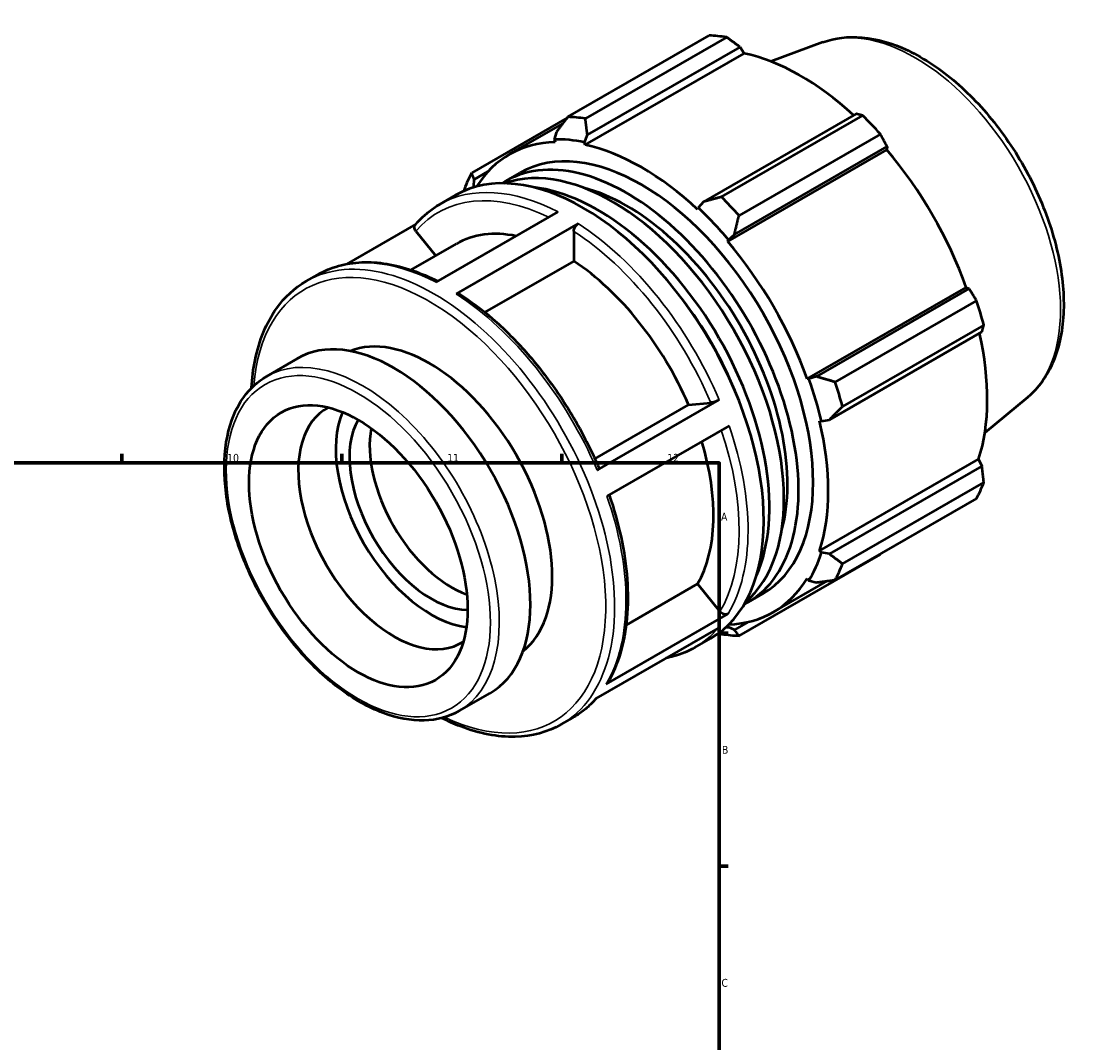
# Model space of a CAD drawing. Header units: millimetres. Extents: x -69 to 934, y -61 to 715.
# Tile 6 of 6: x 599 to 934, y 389 to 715. Entities that reach past the tile are written whole.
import ezdxf

# ---------------------------------------------------------------- set-up
doc = ezdxf.new("R2010")
doc.units = ezdxf.units.MM
for name, color, linetype, lineweight in [('Border (ISO)', 7, 'Continuous', 70), ('Visible (ISO)', 7, 'Continuous', 50), ('Visible Narrow (ISO)', 7, 'Continuous', 35)]:
    doc.layers.add(name, color=color, linetype=linetype, lineweight=lineweight)
doc.styles.add('Note Text (ISO)', font='tahoma.ttf')

# ---------------------------------------------------------------- blocks, each defined once
blk = doc.blocks.new('Borders Default Border')
at = {"layer": 'Border (ISO)'}
for p, q in [((630.75, 574), (630.75, 576.9)), ((700.83, 574), (700.83, 576.9)), ((770.92, 574), (770.92, 576.9)), ((821, 519.75), (823.9, 519.75)), ((821, 445.5), (823.9, 445.5))]:
    blk.add_line(p, q, dxfattribs=at)
at = {"layer": 'Border (ISO)', "flags": 128}
blk.add_lwpolyline([(20, 20), (20, 574), (821, 574), (821, 20), (20, 20)], dxfattribs=at)
at = {"layer": 'Border (ISO)', "color": 232, "true_color": 0xca0064, "char_height": 2.5, "attachment_point": 7, "style": 'Note Text (ISO)'}
for s, insert in [('10', (664.29, 574.35)), ('11', (734.37, 574.4)), ('12', (804.46, 574.4)), ('A', (821.59, 555.62)), ('B', (821.89, 481.38)), ('C', (821.73, 407.08))]:
    blk.add_mtext(s, dxfattribs=dict(at, insert=insert))

msp = doc.modelspace()

# ---------------------------------------------------------------- linework, layer by layer
at = {"layer": 'Visible (ISO)'}
for p, q in [((772.805, 684.247), (817.822, 710.171)), ((823.408, 709.629), (778.392, 683.706)), ((779.027, 678.515), (827.638, 706.508)), ((827.638, 706.508), (828.991, 704.506)), ((854.029, 708.018), (837.454, 701.947)), ((778.325, 675.329), (828.991, 704.506)), ((864.584, 685.232), (815.974, 657.239)), ((772.614, 684), (742.161, 666.464)), ((754.22, 672.335), (771.122, 682.069)), ((821.729, 658.749), (866.745, 684.673)), ((769.134, 679.474), (768.445, 677.085)), ((778.132, 676.145), (779.027, 678.515)), ((872.332, 678.78), (827.315, 652.857)), ((768.445, 677.085), (768.74, 676.258)), ((778.325, 675.329), (778.132, 676.145)), ((825.867, 646.804), (874.478, 674.797)), ((874.478, 674.797), (874.367, 673.785)), ((823.701, 644.608), (874.367, 673.785)), ((743.008, 664.313), (747.356, 666.817)), ((752.96, 663.777), (757.607, 666.453)), ((742.864, 662.239), (743.008, 664.313)), ((743.16, 661.891), (742.864, 662.239)), ((731.962, 656.385), (736.988, 659.279)), ((814.309, 655.312), (814.117, 654.718)), ((815.974, 657.239), (814.309, 655.312)), ((730.819, 631.58), (769.71, 653.976)), ((724.378, 650.089), (702.323, 637.389)), ((724.386, 647.862), (730.71, 639.999)), ((776.109, 650.252), (737.218, 627.856)), ((774.695, 647.799), (774.695, 638.314)), ((823.701, 644.608), (823.996, 645.095)), ((823.996, 645.095), (825.867, 646.804)), ((722.885, 635.493), (737.322, 643.807)), ((774.695, 638.314), (746.37, 622.003)), ((689.46, 631.909), (693.071, 633.989)), ((849.01, 600.772), (899.676, 629.949)), ((900.603, 629.546), (851.993, 601.553)), ((899.676, 629.949), (900.603, 629.546)), ((857.959, 599.78), (902.976, 625.704)), ((905.29, 617.912), (860.273, 591.989)), ((856.091, 587.755), (904.701, 615.748)), ((676.788, 601.591), (686.688, 607.292)), ((851.993, 601.553), (849.577, 600.787)), ((849.577, 600.787), (849.01, 600.772)), ((919.182, 594.879), (905.611, 583.589)), ((781.397, 575.345), (811.234, 592.527)), ((782.083, 571.709), (820.974, 594.104)), ((811.234, 592.527), (818.333, 593.178)), ((853.59, 587.276), (856.091, 587.755)), ((824.144, 585.852), (785.253, 563.456)), ((852.98, 587.405), (853.59, 587.276)), ((852.98, 546.022), (903.646, 575.199)), ((903.646, 575.199), (904.701, 573.031)), ((904.701, 573.031), (856.091, 545.038)), ((860.273, 541.883), (905.29, 567.806)), ((902.976, 562.68), (857.959, 536.756)), ((827.315, 518.973), (872.332, 544.896)), ((853.59, 545.448), (852.98, 546.022)), ((856.091, 545.038), (853.59, 545.448)), ((849.01, 537.227), (849.577, 536.559)), ((791.371, 522.361), (814.132, 535.468)), ((814.132, 535.468), (821.231, 526.641)), ((838.222, 526.463), (855.521, 536.425)), ((849.577, 536.559), (851.993, 535.959)), ((830.188, 529.669), (834.834, 532.345)), ((784.981, 503.535), (823.872, 525.93)), ((820.643, 521.402), (781.752, 499.006)), ((823.996, 521.714), (823.791, 522.289)), ((825.867, 520.798), (823.996, 521.714)), ((830.339, 523.373), (825.867, 520.798)), ((813.254, 515.218), (818.28, 518.112)), ((738.169, 495.001), (748.069, 500.702)), ((770.752, 490.743), (774.364, 492.823))]:
    msp.add_line(p, q, dxfattribs=at)
for centre, major_axis, start_param, end_param in [((845.077, 627.534), (-45.162, 78.426), 5.8451561, 5.9396837), ((846.887, 628.576), (42.001, -72.936), 2.0696433, 2.6635608), ((800.06, 601.61), (-45.162, 78.426), 5.8451561, 5.9396837), ((845.077, 627.534), (45.162, -78.426), 1.9181653, 2.0126929), ((796.221, 599.399), (-38.614, 67.054), 3.1415927, 6.2831853), ((796.221, 599.399), (-42.001, 72.936), 5.9796864, 6.5799297), ((796.221, 599.399), (-42.453, 73.72), 5.8051535, 5.9796864), ((796.221, 599.399), (-42.001, 72.936), 5.1942882, 5.8051535), ((791.574, 596.723), (-38.614, 67.054), 3.1119835, 6.3127944), ((846.887, 628.576), (42.001, -72.936), 1.2672974, 1.8781627), ((786.927, 594.047), (-38.614, 67.054), 3.2472232, 6.1775547), ((777.634, 588.696), (-40.646, 70.583), 3.1415927, 6.2831853), ((800.06, 601.61), (-45.162, 78.426), 0.347369, 0.4418966), ((796.221, 599.399), (-42.453, 73.72), 0.3073663, 0.31894), ((782.281, 591.371), (38.614, -67.054), 0.4013683, 2.7402244), ((791.574, 596.723), (-36.13, 62.741), 3.6548518, 5.7699261), ((800.06, 601.61), (-45.162, 78.426), 5.059758, 5.1542856), ((796.221, 599.399), (42.453, -73.72), 1.8781627, 2.0526956), ((771.194, 584.987), (-33.872, 58.819), 5.8134941, 6.2831853), ((796.221, 599.399), (-42.001, 72.936), 4.4088901, 5.0197553), ((771.194, 584.987), (33.872, -58.819), 1.3713551, 2.2851177), ((782.281, 591.371), (-36.13, 62.741), 4.477816, 4.946962), ((845.077, 627.534), (45.162, -78.426), 1.1327672, 1.2272947), ((717.378, 553.997), (-30.69, 53.295), 3.1415927, 6.2831853), ((728.692, 560.512), (-27.621, 47.965), 3.2251289, 6.199649), ((846.887, 628.576), (42.001, -72.936), 0.4818993, 1.0759774), ((796.221, 599.399), (42.453, -73.72), 1.0927645, 1.2672974), ((800.06, 601.61), (-45.162, 78.426), 4.2743598, 4.3688874), ((717.378, 553.997), (21.483, -37.306), 3.112115, 6.312663), ((729.323, 560.875), (-21.483, 37.306), 0.4085795, 2.7330131), ((729.323, 560.875), (18.414, -31.977), 3.4673449, 5.957433), ((735.763, 564.584), (-18.414, 31.977), 0.5958635, 2.5457292), ((796.221, 599.399), (-42.001, 72.936), 3.6234919, 4.2343571), ((771.194, 584.987), (33.872, -58.819), 0.3241575, 1.1828727), ((845.077, 627.534), (45.162, -78.426), 0.347369, 0.4418966), ((796.221, 599.399), (42.453, -73.72), 0.3073663, 0.4818993), ((800.06, 601.61), (45.162, -78.426), 0.347369, 0.4418966), ((796.221, 599.399), (42.001, -72.936), 5.9864409, 6.5905516), ((796.221, 599.399), (42.453, -73.72), 5.9642453, 5.9796864), ((800.06, 601.61), (45.162, -78.426), 5.8451561, 5.9396837)]:
    msp.add_ellipse(centre, major_axis=major_axis, ratio=0.5780931, start_param=start_param, end_param=end_param, dxfattribs=at)
msp.add_ellipse((706.064, 547.482), major_axis=(24.552, -42.636), ratio=0.5780931, dxfattribs=at)
for points, weights in [([(827.638, 706.508), (825.576, 708.043), (823.408, 709.629)], [1.00433855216, 1.00257622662, 1]), ([(866.745, 684.673), (865.653, 684.964), (864.584, 685.232)], [1, 1.00257622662, 1.00433855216]), ([(772.805, 684.247), (770.907, 681.798), (769.134, 679.474)], [1.01411736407, 1.01011461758, 1.00530634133]), ([(779.027, 678.515), (778.691, 681.043), (778.392, 683.706)], [1.00530634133, 1.01011461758, 1.01411736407]), ([(874.478, 674.797), (873.437, 676.754), (872.332, 678.78)], [1.00433855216, 1.00257622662, 1]), ([(743.008, 664.313), (742.568, 665.352), (742.161, 666.464)], [1.00530634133, 1.01011461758, 1.01411736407]), ([(739.847, 661.337), (739.793, 660.999), (739.739, 660.663)], [1.01411736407, 1.01368308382, 1.01323932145]), ([(821.729, 658.749), (818.767, 657.964), (815.974, 657.239)], [1.01411736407, 1.01011461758, 1.00530634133]), ([(825.867, 646.804), (826.551, 649.754), (827.315, 652.857)], [1.00530634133, 1.01011461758, 1.01411736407]), ([(902.976, 625.704), (901.775, 627.67), (900.603, 629.546)], [1, 1.00257622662, 1.00433855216]), ([(904.701, 615.748), (905, 616.814), (905.29, 617.912)], [1.00433855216, 1.00257622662, 1]), ([(857.959, 599.78), (854.89, 600.671), (851.993, 601.553)], [1.01411736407, 1.01011461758, 1.00530634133]), ([(856.091, 587.755), (858.114, 589.814), (860.273, 591.989)], [1.00530634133, 1.01011461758, 1.01411736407]), ([(905.29, 567.806), (905, 570.478), (904.701, 573.031)], [1, 1.00257622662, 1.00433855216]), ([(860.273, 541.883), (858.114, 543.478), (856.091, 545.038)], [1.01411736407, 1.01011461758, 1.00530634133]), ([(872.332, 544.896), (872.388, 544.997), (872.443, 545.097)], [1, 1.00012969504, 1.00025732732]), ([(851.993, 535.959), (854.89, 536.335), (857.959, 536.756)], [1.00530634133, 1.01011461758, 1.01411736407]), ([(827.315, 518.973), (826.551, 519.89), (825.867, 520.798)], [1.01411736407, 1.01011461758, 1.00530634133]), ([(820.903, 519.831), (821.314, 519.673), (821.729, 519.515)], [1.0129765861, 1.0135549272, 1.01411736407])]:
    msp.add_rational_spline(points, weights, degree=2, dxfattribs=at)
for points, knots in [([(854.029, 708.018), (857.912, 709.44), (862.167, 709.929), (871.332, 709.145), (876.275, 707.699), (886.365, 702.929), (891.513, 699.49), (901.315, 691.04), (905.967, 686.025), (914.314, 674.966), (918.012, 668.93), (924.124, 656.41), (926.537, 649.929), (929.833, 637.102), (930.71, 630.76), (930.749, 618.802), (929.909, 613.184), (926.443, 603.439), (923.869, 599.253), (920.05, 595.626), (919.622, 595.245), (919.182, 594.879)], [5.5994555, 5.5994555, 5.5994555, 5.5994555, 5.8820844, 5.8820844, 6.194219, 6.194219, 6.5257826, 6.5257826, 6.8580888, 6.8580888, 7.1884235, 7.1884235, 7.518468, 7.518468, 7.8501221, 7.8501221, 8.1829244, 8.1829244, 8.5024667, 8.5024667, 8.5415789, 8.5415789, 8.5415789, 8.5415789]), ([(724.233, 649.921), (724.681, 650.445), (725.142, 650.951), (726.093, 651.928), (726.583, 652.398), (727.589, 653.3), (728.105, 653.732), (729.164, 654.557), (729.707, 654.951), (730.816, 655.698), (731.383, 656.052), (731.962, 656.385)], [5.29687038, 5.29687038, 5.29687038, 5.29687038, 5.33744047, 5.33744047, 5.37801057, 5.37801057, 5.41858066, 5.41858066, 5.45915076, 5.45915076, 5.49972085, 5.49972085, 5.49972085, 5.49972085]), ([(724.386, 647.862), (724.235, 648.05), (724.097, 648.295), (723.951, 648.72), (723.916, 648.975), (723.949, 649.384), (724.022, 649.609), (724.157, 649.824), (724.193, 649.873), (724.235, 649.92)], [0.8894496, 0.8894496, 0.8894496, 0.8894496, 0.96368631, 0.96368631, 1.03784712, 1.03784712, 1.11192086, 1.11192086, 1.13404267, 1.13404267, 1.13404267, 1.13404267]), ([(774.695, 647.799), (774.695, 648.001), (774.736, 648.263), (774.87, 648.714), (774.986, 648.982), (775.233, 649.41), (775.407, 649.645), (775.73, 649.986), (775.935, 650.151), (776.109, 650.252)], [0.8894496, 0.8894496, 0.8894496, 0.8894496, 0.96368631, 0.96368631, 1.03784712, 1.03784712, 1.11192086, 1.11192086, 1.18592455, 1.18592455, 1.18592455, 1.18592455]), ([(693.071, 633.989), (695.162, 635.193), (697.406, 636.131), (702.131, 637.451), (704.612, 637.834), (709.744, 638.046), (712.395, 637.876), (717.807, 637), (720.57, 636.293), (726.015, 634.416), (728.696, 633.268), (731.38, 631.903)], [5.49972085, 5.49972085, 5.49972085, 5.49972085, 5.64627689, 5.64627689, 5.79283293, 5.79283293, 5.93938897, 5.93938897, 6.08594501, 6.08594501, 6.2253941, 6.2253941, 6.2253941, 6.2253941]), ([(672.047, 597.924), (672.225, 600.992), (672.599, 603.943), (674.459, 613.1), (676.761, 618.704), (682.598, 626.859), (685.79, 629.796), (689.46, 631.909)], [4.77706993, 4.77706993, 4.77706993, 4.77706993, 4.91960752, 4.91960752, 5.24244936, 5.24244936, 5.49972085, 5.49972085, 5.49972085, 5.49972085]), ([(737.218, 627.856), (737.393, 627.956), (737.598, 628.027), (737.921, 628.058), (738.095, 628.024), (738.227, 627.947), (738.236, 627.941), (738.245, 627.935)], [0, 0, 0, 0, 0.07400368, 0.07400368, 0.14807742, 0.14807742, 0.15349159, 0.15349159, 0.15349159, 0.15349159]), ([(738.245, 627.936), (741.826, 625.619), (745.375, 622.934), (752.297, 616.92), (755.668, 613.59), (762.124, 606.402), (765.207, 602.543), (770.983, 594.425), (773.676, 590.167), (778.579, 581.397), (780.789, 576.885), (782.721, 572.322)], [0.06129609, 0.06129609, 0.06129609, 0.06129609, 0.24830416, 0.24830416, 0.43531223, 0.43531223, 0.6223203, 0.6223203, 0.80932837, 0.80932837, 0.99633644, 0.99633644, 0.99633644, 0.99633644]), ([(738.169, 495.001), (734.879, 493.107), (731.097, 492.085), (722.87, 491.839), (718.406, 492.677), (709.185, 496.161), (704.419, 498.871), (695.157, 505.873), (690.662, 510.171), (682.405, 519.895), (678.643, 525.317), (672.212, 536.743), (669.544, 542.746), (665.565, 554.75), (664.257, 560.75), (663.154, 572.167), (663.362, 577.583), (665.333, 587.26), (667.09, 591.532), (671.556, 597.743), (673.99, 599.979), (676.788, 601.591)], [2.3581282, 2.3581282, 2.3581282, 2.3581282, 2.6589734, 2.6589734, 2.9718978, 2.9718978, 3.2961485, 3.2961485, 3.6215338, 3.6215338, 3.9460036, 3.9460036, 4.2701048, 4.2701048, 4.5946569, 4.5946569, 4.9201108, 4.9201108, 5.2437964, 5.2437964, 5.4997209, 5.4997209, 5.4997209, 5.4997209]), ([(820.974, 594.104), (820.799, 594.004), (820.558, 593.882), (820.12, 593.686), (819.845, 593.577), (819.384, 593.415), (819.117, 593.334), (818.704, 593.231), (818.485, 593.191), (818.333, 593.178)], [0, 0, 0, 0, 0.07401769, 0.07401769, 0.14808336, 0.14808336, 0.22220864, 0.22220864, 0.29638589, 0.29638589, 0.29638589, 0.29638589]), ([(782.719, 572.321), (782.729, 572.3), (782.73, 572.276), (782.707, 572.19), (782.634, 572.099), (782.427, 571.924), (782.257, 571.809), (782.083, 571.709)], [1.00730859, 1.00730859, 1.00730859, 1.00730859, 1.03747712, 1.03747712, 1.11154279, 1.11154279, 1.18556048, 1.18556048, 1.18556048, 1.18556048]), ([(785.962, 563.864), (787.518, 559.333), (788.785, 554.798), (790.71, 545.804), (791.359, 541.347), (791.989, 532.726), (791.971, 528.561), (791.257, 520.661), (790.561, 516.926), (788.5, 510.01), (787.133, 506.829), (785.444, 503.987)], [1.11133099, 1.11133099, 1.11133099, 1.11133099, 1.29569331, 1.29569331, 1.48275682, 1.48275682, 1.66982034, 1.66982034, 1.85688385, 1.85688385, 2.04394736, 2.04394736, 2.04394736, 2.04394736]), ([(823.872, 525.93), (823.698, 525.83), (823.457, 525.756), (823.019, 525.714), (822.744, 525.739), (822.283, 525.863), (822.015, 525.984), (821.602, 526.255), (821.383, 526.453), (821.231, 526.641)], [0, 0, 0, 0, 0.07401769, 0.07401769, 0.14808336, 0.14808336, 0.22220864, 0.22220864, 0.29638589, 0.29638589, 0.29638589, 0.29638589]), ([(813.254, 515.218), (811.164, 514.014), (808.92, 513.077), (805.72, 512.182), (804.868, 511.983), (804.003, 511.819)], [2.3581282, 2.3581282, 2.3581282, 2.3581282, 2.50468424, 2.50468424, 2.55661394, 2.55661394, 2.55661394, 2.55661394]), ([(785.444, 503.988), (785.439, 503.979), (785.434, 503.971), (785.326, 503.798), (785.156, 503.635), (784.981, 503.535)], [1.107812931, 1.107812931, 1.107812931, 1.107812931, 1.111518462, 1.111518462, 1.185560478, 1.185560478, 1.185560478, 1.185560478]), ([(781.948, 499.118), (781.546, 498.654), (781.132, 498.204), (780.232, 497.28), (779.743, 496.81), (778.737, 495.908), (778.22, 495.476), (777.161, 494.65), (776.619, 494.257), (775.509, 493.51), (774.942, 493.156), (774.364, 492.823)], [2.15964246, 2.15964246, 2.15964246, 2.15964246, 2.19584782, 2.19584782, 2.23641791, 2.23641791, 2.27698801, 2.27698801, 2.3175581, 2.3175581, 2.3581282, 2.3581282, 2.3581282, 2.3581282]), ([(770.752, 490.743), (766.397, 488.235), (761.38, 486.897), (750.463, 486.641), (744.542, 487.79), (736.561, 490.865), (734.591, 491.744), (732.618, 492.741)], [2.3581282, 2.3581282, 2.3581282, 2.3581282, 2.66338688, 2.66338688, 2.97828262, 2.97828262, 3.08077912, 3.08077912, 3.08077912, 3.08077912])]:
    msp.add_open_spline(points, degree=3, knots=knots, dxfattribs=at)
at = {"layer": 'Visible Narrow (ISO)'}
for centre, major_axis, start_param, end_param in [((883.333, 649.564), (-32.739, 56.852), 3.2413273, 6.1834507), ((772.608, 585.802), (-40.646, 70.583), 5.5500652, 6.2831853), ((771.194, 584.987), (-39.648, 68.85), 5.5784699, 6.4845597), ((772.608, 585.802), (-40.646, 70.583), 4.5028676, 5.4388953), ((730.106, 561.326), (40.646, -70.583), 0, 3.1415927), ((771.194, 584.987), (39.648, -68.85), 1.3625434, 2.2957695), ((728.692, 560.512), (-39.648, 68.85), 2.4447081, 6.9800699), ((733.717, 563.406), (-40.646, 70.583), 5.5500652, 6.2831853), ((733.717, 563.406), (40.646, -70.583), 1.361275, 2.2973027), ((707.479, 548.296), (30.69, -53.295), 0, 3.1415927), ((771.194, 584.987), (39.648, -68.85), 0.3153459, 1.241732), ((772.608, 585.802), (40.646, -70.583), 0.3140774, 1.2501051), ((733.717, 563.406), (40.646, -70.583), 0.3140774, 1.2501051), ((772.608, 585.802), (40.646, -70.583), 0, 0.2029076), ((733.717, 563.406), (40.646, -70.583), 0, 0.2029076)]:
    msp.add_ellipse(centre, major_axis=major_axis, ratio=0.5780931, start_param=start_param, end_param=end_param, dxfattribs=at)
msp.add_ellipse((706.064, 547.482), major_axis=(29.692, -51.562), ratio=0.5780931, dxfattribs=at)

# ---------------------------------------------------------------- block references
msp.add_blockref('Borders Default Border', (0, 0))

doc.saveas('drawing.dxf')
